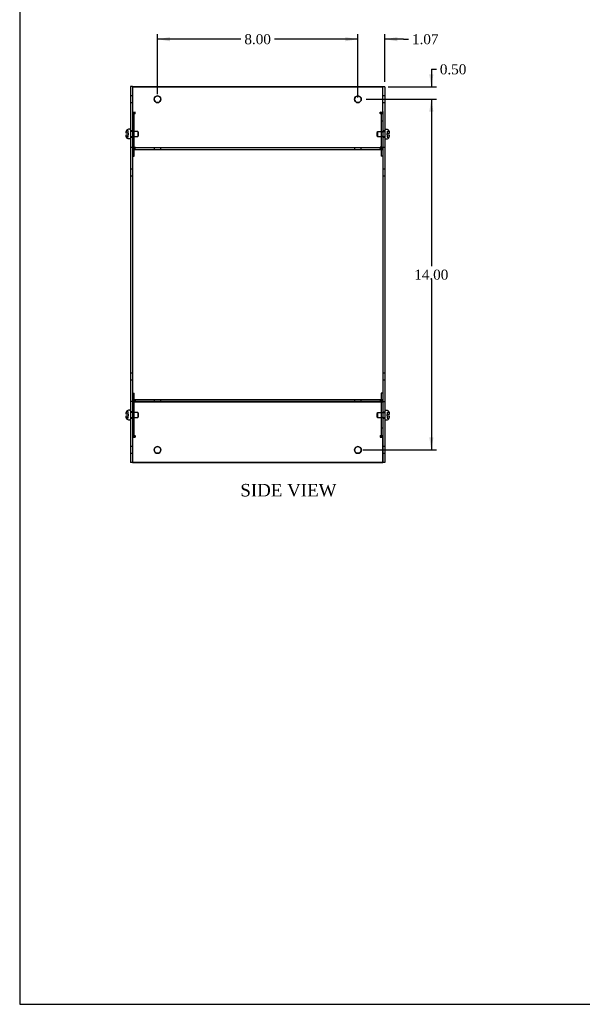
# Model space of a CAD drawing. Header units: inches. Extents: x 0.2 to 89.8, y -0.5 to 59.8.
# Tile 1 of 8: x 0.2 to 22.7, y 0.2 to 39.5. Entities that reach past the tile are written whole.
import ezdxf
from ezdxf.enums import TextEntityAlignment as Align
from ezdxf.lldxf.tags import DXFTag

# ---------------------------------------------------------------- set-up
doc = ezdxf.new("R2010")
doc.units = ezdxf.units.IN
doc.header["$MEASUREMENT"] = 0
for name, color, linetype in [('COM55579-5', 7, 'Continuous'), ('COM55580-5', 7, 'Continuous'), ('Default', 7, 'Continuous'), ('SCS19491', 7, 'Continuous')]:
    doc.layers.add(name, color=color, linetype=linetype)
doc.styles.add('SEACAD_Times_New_Roman', font='times.ttf')
tags = doc.linetypes.add('HIDDEN2', pattern=[0.1875, 0.125, -0.0625]).pattern_tags.tags
tags[6:7] = [DXFTag(74, 4), DXFTag(75, 0), DXFTag(340, '0'), DXFTag(46, 0.0), DXFTag(50, 0.0), DXFTag(44, 0.0), DXFTag(45, 0.0)]
tags[4:5] = [DXFTag(74, 4), DXFTag(75, 0), DXFTag(340, '0'), DXFTag(46, 0.0), DXFTag(50, 0.0), DXFTag(44, 0.0), DXFTag(45, 0.0)]
doc.dimstyles.new('HAMMOND_(STH_-_66x44)', dxfattribs={"dimtxt": 0.4, "dimasz": 0.5, "dimexe": 0.2, "dimexo": 0.2, "dimgap": 0.1, "dimtad": 0, "dimtih": 1, "dimtoh": 1, "dimzin": 0, "dimdsep": 46, "dimtxsty": 'SEACAD_Times_New_Roman', "dimblk1": '_SE_FILLED', "dimblk2": '_SE_FILLED', "dimsah": 1, "dimcen": 0.2, "dimadec": 0, "dimazin": 0, "dimtfac": 0.8, "dimtofl": 0, "dimtmove": 0, "dimatfit": 3, "dimfxl": 1, "dimtolj": 1, "dimtzin": 0, "dimarcsym": 0})

# ---------------------------------------------------------------- blocks, each defined once
blk = doc.blocks.new('SE3')
at = {"layer": 'COM55579-5', "color": 7, "linetype": 'Continuous'}
for p, q in [((4.665, 36.795), (4.665, 35.807)), ((4.737, 36.795), (4.665, 36.795)), ((4.737, 36.795), (4.737, 35.807)), ((14.737, 36.789), (14.737, 36.789)), ((14.809, 36.789), (14.737, 36.789)), ((14.809, 36.789), (14.809, 35.8)), ((4.665, 35.807), (4.665, 35.786)), ((4.665, 35.786), (4.665, 34.376)), ((4.737, 35.807), (4.737, 35.786)), ((4.737, 35.786), (4.737, 34.376)), ((14.737, 35.797), (14.737, 35.78)), ((14.737, 35.78), (14.737, 34.37)), ((14.809, 35.8), (14.809, 35.78)), ((14.809, 35.78), (14.809, 34.37)), ((4.665, 34.376), (4.665, 34.367)), ((4.665, 34.367), (4.665, 24.223)), ((4.737, 34.367), (4.665, 34.367)), ((4.737, 34.376), (4.737, 34.367)), ((4.737, 34.367), (4.737, 24.223)), ((14.737, 34.37), (14.737, 34.361)), ((14.737, 34.361), (14.737, 24.217)), ((14.809, 34.361), (14.737, 34.361)), ((14.809, 34.37), (14.809, 34.361)), ((14.809, 34.361), (14.809, 24.217)), ((4.665, 24.223), (4.665, 24.215)), ((4.737, 24.223), (4.665, 24.223)), ((4.665, 24.215), (4.665, 22.805)), ((4.737, 24.209), (4.737, 22.805)), ((14.737, 24.217), (14.737, 24.209)), ((14.809, 24.217), (14.737, 24.217)), ((14.737, 24.209), (14.737, 22.798)), ((14.809, 24.217), (14.809, 24.209)), ((14.809, 24.209), (14.809, 22.798)), ((4.665, 22.805), (4.665, 22.784)), ((4.737, 22.805), (4.737, 22.804)), ((14.737, 22.798), (14.737, 22.778)), ((14.809, 22.798), (14.809, 22.778)), ((4.665, 22.784), (4.665, 21.795)), ((4.737, 22.784), (4.737, 21.795)), ((14.737, 22.778), (14.737, 21.789)), ((14.809, 22.778), (14.809, 21.789)), ((4.737, 21.795), (4.665, 21.795)), ((14.809, 21.789), (14.737, 21.789))]:
    blk.add_line(p, q, dxfattribs=at)
at = {"layer": 'COM55579-5', "color": 7, "linetype": 'HIDDEN2'}
for p, q in [((4.737, 36.428), (4.665, 36.428)), ((4.665, 36.162), (4.737, 36.162)), ((14.809, 36.422), (14.737, 36.422)), ((14.737, 36.156), (14.809, 36.156)), ((4.737, 35.029), (4.665, 35.029)), ((14.809, 35.023), (14.737, 35.023)), ((4.665, 34.779), (4.737, 34.779)), ((14.737, 34.773), (14.809, 34.773)), ((4.737, 33.5), (4.665, 33.5)), ((14.809, 33.494), (14.737, 33.494)), ((4.665, 33.234), (4.737, 33.234)), ((14.737, 33.228), (14.809, 33.228)), ((4.737, 25.356), (4.665, 25.356)), ((14.809, 25.35), (14.737, 25.35)), ((4.665, 25.09), (4.737, 25.09)), ((14.737, 25.084), (14.809, 25.084)), ((4.737, 23.812), (4.665, 23.812)), ((14.809, 23.805), (14.737, 23.805)), ((4.665, 23.562), (4.737, 23.562)), ((14.737, 23.555), (14.809, 23.555)), ((4.737, 22.428), (4.665, 22.428)), ((14.809, 22.422), (14.737, 22.422)), ((4.665, 22.162), (4.737, 22.162)), ((14.737, 22.156), (14.809, 22.156))]:
    blk.add_line(p, q, dxfattribs=at)
at = {"layer": 'COM55580-5', "color": 7, "linetype": 'Continuous'}
for p, q in [((4.737, 36.789), (4.737, 35.807)), ((14.737, 36.789), (4.737, 36.789)), ((4.737, 36.789), (14.737, 36.789)), ((14.737, 35.797), (14.737, 36.789)), ((4.737, 35.771), (4.845, 35.771)), ((4.845, 35.771), (4.845, 35.771)), ((14.629, 35.771), (14.629, 35.771)), ((14.629, 35.771), (14.737, 35.771)), ((4.737, 35.72), (4.743, 35.72)), ((14.73, 35.72), (14.737, 35.72)), ((4.737, 34.372), (4.845, 34.372)), ((4.737, 34.361), (14.737, 34.361)), ((4.737, 34.289), (14.737, 34.289)), ((4.809, 34.018), (4.809, 34.289)), ((4.845, 34.372), (4.845, 34.372)), ((14.629, 34.372), (14.737, 34.372)), ((14.629, 34.372), (14.629, 34.372)), ((14.665, 34.289), (14.665, 34.018)), ((14.737, 34.361), (14.737, 34.289)), ((4.737, 34.018), (4.809, 34.018)), ((14.737, 34.018), (14.665, 34.018)), ((4.737, 24.56), (4.809, 24.56)), ((4.737, 24.56), (4.809, 24.56)), ((4.809, 24.289), (4.809, 24.56)), ((4.809, 24.56), (4.809, 24.56)), ((14.665, 24.56), (14.665, 24.289)), ((14.737, 24.56), (14.665, 24.56)), ((14.665, 24.56), (14.665, 24.56)), ((14.737, 24.56), (14.665, 24.56)), ((14.737, 24.289), (4.737, 24.289)), ((4.737, 24.217), (4.737, 24.223)), ((14.737, 24.217), (4.737, 24.217)), ((4.737, 24.217), (4.737, 24.209)), ((4.845, 24.206), (4.737, 24.206)), ((4.809, 24.289), (14.665, 24.289)), ((4.845, 24.206), (4.845, 24.206)), ((14.737, 24.206), (14.629, 24.206)), ((14.629, 24.206), (14.629, 24.206)), ((14.737, 24.217), (14.737, 24.217)), ((4.743, 22.858), (4.737, 22.858)), ((4.737, 22.858), (4.743, 22.858)), ((4.845, 22.807), (4.737, 22.807)), ((4.737, 22.804), (4.737, 22.782)), ((4.845, 22.807), (4.845, 22.807)), ((14.737, 22.807), (14.629, 22.807)), ((14.629, 22.807), (14.629, 22.807)), ((14.737, 22.858), (14.73, 22.858)), ((14.731, 22.858), (14.737, 22.858)), ((14.737, 21.789), (14.737, 22.778)), ((4.737, 21.795), (4.737, 21.789)), ((4.737, 21.789), (14.737, 21.789))]:
    blk.add_line(p, q, dxfattribs=at)
at = {"layer": 'COM55580-5', "color": 7, "linetype": 'HIDDEN2'}
for p, q in [((4.737, 35.771), (4.845, 35.771)), ((4.845, 35.72), (4.845, 35.771)), ((4.845, 35.771), (4.845, 35.771)), ((14.629, 35.72), (14.629, 35.771)), ((14.629, 35.771), (14.629, 35.771)), ((14.629, 35.771), (14.737, 35.771)), ((4.737, 35.72), (4.845, 35.72)), ((4.737, 35.417), (4.809, 35.417)), ((4.737, 35.417), (4.809, 35.417)), ((4.743, 35.72), (4.845, 35.72)), ((4.809, 34.295), (4.809, 35.695)), ((4.809, 35.695), (4.809, 35.695)), ((14.629, 35.72), (14.73, 35.72)), ((14.629, 35.72), (14.737, 35.72)), ((14.665, 35.695), (14.665, 34.295)), ((14.665, 35.695), (14.665, 35.695)), ((14.737, 35.417), (14.665, 35.417)), ((14.737, 35.417), (14.665, 35.417)), ((4.809, 34.98), (4.737, 34.98)), ((4.809, 34.98), (4.737, 34.98)), ((4.737, 34.81), (4.809, 34.81)), ((4.737, 34.81), (4.809, 34.81)), ((14.737, 34.98), (14.665, 34.98)), ((14.737, 34.98), (14.665, 34.98)), ((14.665, 34.81), (14.737, 34.81)), ((14.665, 34.81), (14.737, 34.81)), ((4.737, 34.372), (4.845, 34.372)), ((4.737, 34.361), (14.737, 34.361)), ((4.737, 34.321), (4.845, 34.321)), ((4.737, 34.321), (4.845, 34.321)), ((4.737, 34.289), (14.737, 34.289)), ((4.809, 34.289), (4.809, 34.295)), ((4.845, 34.321), (4.845, 34.372)), ((4.845, 34.372), (4.845, 34.372)), ((5.604, 34.361), (5.604, 34.289)), ((5.604, 34.361), (5.604, 34.361)), ((5.87, 34.289), (5.87, 34.361)), ((5.87, 34.361), (5.87, 34.361)), ((13.604, 34.361), (13.604, 34.289)), ((13.604, 34.361), (13.604, 34.361)), ((13.87, 34.289), (13.87, 34.361)), ((13.87, 34.361), (13.87, 34.361)), ((14.629, 34.321), (14.629, 34.372)), ((14.629, 34.372), (14.737, 34.372)), ((14.629, 34.372), (14.629, 34.372)), ((14.629, 34.321), (14.737, 34.321)), ((14.629, 34.321), (14.737, 34.321)), ((14.665, 34.295), (14.665, 34.289)), ((4.737, 34.018), (4.809, 34.018)), ((14.737, 34.018), (14.665, 34.018)), ((4.737, 24.289), (4.809, 24.289)), ((4.845, 24.257), (4.737, 24.257)), ((4.737, 24.257), (4.845, 24.257)), ((4.737, 24.217), (14.737, 24.217)), ((4.737, 24.207), (4.845, 24.207)), ((4.809, 24.283), (4.809, 24.289)), ((4.809, 22.883), (4.809, 24.283)), ((4.845, 24.257), (4.845, 24.206)), ((4.845, 24.257), (4.845, 24.257)), ((4.845, 24.257), (4.845, 24.257)), ((5.604, 24.289), (5.604, 24.217)), ((5.604, 24.289), (5.604, 24.289)), ((5.87, 24.217), (5.87, 24.289)), ((5.87, 24.289), (5.87, 24.289)), ((13.604, 24.289), (13.604, 24.217)), ((13.604, 24.289), (13.604, 24.289)), ((13.87, 24.217), (13.87, 24.289)), ((13.87, 24.289), (13.87, 24.289)), ((14.737, 24.257), (14.629, 24.257)), ((14.629, 24.257), (14.629, 24.206)), ((14.629, 24.257), (14.737, 24.257)), ((14.629, 24.257), (14.629, 24.257)), ((14.629, 24.257), (14.629, 24.257)), ((14.629, 24.207), (14.737, 24.207)), ((14.665, 24.289), (14.665, 24.283)), ((14.665, 24.289), (14.737, 24.289)), ((14.665, 24.283), (14.665, 22.883)), ((4.809, 23.769), (4.737, 23.769)), ((4.809, 23.768), (4.737, 23.768)), ((4.737, 23.599), (4.809, 23.599)), ((4.737, 23.598), (4.809, 23.598)), ((14.737, 23.769), (14.665, 23.769)), ((14.737, 23.768), (14.665, 23.768)), ((14.665, 23.599), (14.737, 23.599)), ((14.665, 23.598), (14.737, 23.598)), ((4.737, 23.161), (4.809, 23.161)), ((4.737, 23.161), (4.809, 23.161)), ((4.737, 22.807), (4.845, 22.807)), ((4.845, 22.858), (4.743, 22.858)), ((4.743, 22.858), (4.845, 22.858)), ((4.845, 22.858), (4.845, 22.807)), ((4.845, 22.858), (4.845, 22.858)), ((4.845, 22.858), (4.845, 22.858)), ((14.73, 22.858), (14.629, 22.858)), ((14.629, 22.858), (14.629, 22.807)), ((14.629, 22.858), (14.629, 22.858)), ((14.629, 22.858), (14.629, 22.858)), ((14.629, 22.858), (14.731, 22.858)), ((14.629, 22.807), (14.737, 22.807)), ((14.737, 23.161), (14.665, 23.161)), ((14.737, 23.161), (14.665, 23.161)), ((14.737, 21.789), (4.737, 21.789))]:
    blk.add_line(p, q, dxfattribs=at)
at = {"layer": 'COM55580-5', "color": 7, "linetype": 'Continuous'}
for centre in [(5.737, 36.289), (13.737, 36.289), (5.737, 22.289), (13.737, 22.289)]:
    blk.add_circle(centre, 0.133, dxfattribs=at)
at = {"layer": 'COM55580-5', "color": 7, "linetype": 'HIDDEN2'}
for centre, start, end in [((5.737, 36.289), 0, 180.0617), ((5.737, 36.289), 359.9401, 0), ((13.737, 36.289), 0, 180.0296), ((13.737, 36.289), 359.9705, 0), ((5.737, 22.289), 0, 180.0425), ((13.737, 22.289), 0, 180.029), ((5.737, 22.289), 359.9583, 0), ((13.737, 22.289), 359.9709, 0)]:
    blk.add_arc(centre, 0.133, start, end, dxfattribs=at)
at = {"layer": 'COM55580-5', "color": 7, "linetype": 'Continuous'}
for centre, start, end in [((5.737, 36.289), 180.0617, 359.9401), ((13.737, 36.289), 180.0296, 359.9705), ((5.737, 22.289), 180.0425, 359.9583), ((13.737, 22.289), 180.029, 359.9709)]:
    blk.add_arc(centre, 0.133, start, end, dxfattribs=at)
for centre, major_axis, start_param, end_param in [((4.845, 35.695), (-0.108, 0), 4.712389, 6.283185), ((14.629, 35.695), (-0.108, 0), 3.141593, 4.712389), ((4.845, 35.695), (0.108, 0), 2.800982, 3.141593), ((14.629, 35.695), (0.108, 0), 0, 0.34061), ((4.845, 34.295), (0.108, 0), 1.570796, 1.608984), ((14.629, 34.295), (0.108, 0), 1.532608, 1.570796), ((4.845, 24.283), (-0.108, 0), 1.532608, 1.570796), ((14.629, 24.283), (-0.108, 0), 1.570796, 1.608984), ((4.845, 22.883), (0.108, 0), 3.141593, 4.712389), ((14.629, 22.883), (0.108, 0), 4.712389, 6.283185)]:
    blk.add_ellipse(centre, major_axis=major_axis, ratio=0.707107, start_param=start_param, end_param=end_param, dxfattribs=at)
at = {"layer": 'COM55580-5', "color": 7, "linetype": 'HIDDEN2'}
for centre, major_axis, start_param, end_param in [((4.845, 35.695), (0.108, 0), 1.570796, 2.800982), ((14.629, 35.695), (0.108, 0), 0.34061, 1.570796), ((4.845, 35.695), (-0.036, 0), 4.712389, 6.283185), ((4.845, 35.695), (0.036, 0), 1.570796, 3.141593), ((14.629, 35.695), (-0.036, 0), 3.141593, 4.712389), ((14.629, 35.695), (0.036, 0), 0, 1.570796), ((4.845, 34.295), (0.108, 0), 1.608984, 3.141593), ((4.845, 34.295), (-0.108, 0), 4.712389, 6.283185), ((4.845, 34.295), (0.036, 0), 1.570796, 3.141593), ((4.845, 34.295), (-0.036, 0), 4.712389, 6.283185), ((14.629, 34.295), (-0.108, 0), 3.141593, 4.712389), ((14.629, 34.295), (0.036, 0), 0, 1.570796), ((14.629, 34.295), (-0.036, 0), 3.141593, 4.712389), ((14.629, 34.295), (0.108, 0), 0, 1.532608), ((4.845, 24.283), (-0.108, 0), 0, 1.532608), ((4.845, 24.283), (0.108, 0), 3.141593, 4.712389), ((4.845, 24.283), (-0.036, 0), 0, 1.570796), ((4.845, 24.283), (0.036, 0), 3.141593, 4.712389), ((14.629, 24.283), (-0.036, 0), 1.570796, 3.141593), ((14.629, 24.283), (0.108, 0), 4.712389, 6.283185), ((14.629, 24.283), (0.036, 0), 4.712389, 6.283185), ((14.629, 24.283), (-0.108, 0), 1.608984, 3.141593), ((4.845, 22.884), (-0.108, 0), 0, 1.570796), ((4.845, 22.884), (-0.036, 0), 0, 1.570796), ((4.845, 22.883), (0.036, 0), 3.141593, 4.712389), ((14.629, 22.884), (-0.108, 0), 1.570796, 3.141593), ((14.629, 22.884), (-0.036, 0), 1.570796, 3.141593), ((14.629, 22.883), (0.036, 0), 4.712389, 6.283185)]:
    blk.add_ellipse(centre, major_axis=major_axis, ratio=0.707107, start_param=start_param, end_param=end_param, dxfattribs=at)
at = {"layer": 'SCS19491', "color": 7, "linetype": 'HIDDEN2'}
for p, q in [((4.495, 35.026), (4.49, 34.994)), ((4.565, 35.024), (4.493, 35.024)), ((4.565, 35.028), (4.494, 35.028)), ((4.494, 35.026), (4.494, 35.025)), ((4.495, 35.026), (4.494, 35.026)), ((4.565, 35.026), (4.495, 35.026)), ((4.565, 34.934), (4.565, 35.028)), ((4.947, 34.999), (4.665, 34.999)), ((4.947, 34.999), (4.947, 34.809)), ((4.977, 34.969), (4.947, 34.999)), ((14.526, 34.993), (14.496, 34.963)), ((14.526, 34.803), (14.526, 34.993)), ((14.809, 34.993), (14.526, 34.993)), ((14.909, 35.022), (14.979, 35.022)), ((14.909, 35.022), (14.909, 35.02)), ((14.909, 35.02), (14.909, 34.928)), ((14.909, 35.02), (14.978, 35.02)), ((14.979, 35.022), (14.979, 35.021)), ((4.495, 34.782), (4.49, 34.815)), ((4.49, 34.811), (4.49, 34.809)), ((4.565, 34.785), (4.493, 34.785)), ((4.494, 34.782), (4.494, 34.784)), ((4.565, 34.782), (4.494, 34.782)), ((4.494, 34.78), (4.494, 34.781)), ((4.565, 34.78), (4.494, 34.78)), ((4.565, 34.785), (4.565, 34.874)), ((4.565, 34.782), (4.565, 34.785)), ((4.565, 34.78), (4.565, 34.782)), ((4.665, 34.809), (4.947, 34.809)), ((4.947, 34.809), (4.977, 34.839)), ((4.977, 34.839), (4.977, 34.969)), ((14.496, 34.963), (14.496, 34.833)), ((14.496, 34.833), (14.526, 34.803)), ((14.526, 34.803), (14.809, 34.803)), ((14.909, 34.868), (14.909, 34.776)), ((14.909, 34.778), (14.98, 34.778)), ((14.909, 34.776), (14.979, 34.776)), ((14.984, 34.805), (14.984, 34.805)), ((4.495, 23.808), (4.49, 23.776)), ((4.565, 23.811), (4.494, 23.811)), ((4.565, 23.808), (4.495, 23.808)), ((4.565, 23.717), (4.565, 23.811)), ((4.565, 23.567), (4.565, 23.657)), ((4.947, 23.782), (4.665, 23.782)), ((4.665, 23.592), (4.947, 23.592)), ((4.947, 23.782), (4.947, 23.592)), ((4.977, 23.752), (4.947, 23.782)), ((4.947, 23.592), (4.977, 23.622)), ((4.977, 23.622), (4.977, 23.752)), ((14.526, 23.775), (14.496, 23.745)), ((14.496, 23.745), (14.496, 23.615)), ((14.496, 23.615), (14.526, 23.585)), ((14.526, 23.585), (14.526, 23.775)), ((14.809, 23.775), (14.526, 23.775)), ((14.526, 23.585), (14.809, 23.585)), ((14.909, 23.804), (14.979, 23.804)), ((14.909, 23.804), (14.909, 23.802)), ((14.909, 23.802), (14.909, 23.71)), ((14.909, 23.802), (14.978, 23.802)), ((14.909, 23.65), (14.909, 23.559)), ((14.979, 23.804), (14.979, 23.804)), ((14.984, 23.587), (14.984, 23.588)), ((4.565, 23.567), (4.493, 23.567)), ((4.494, 23.565), (4.494, 23.566)), ((4.565, 23.565), (4.494, 23.565)), ((4.565, 23.565), (4.565, 23.567)), ((14.909, 23.561), (14.98, 23.561)), ((14.909, 23.559), (14.979, 23.559))]:
    blk.add_line(p, q, dxfattribs=at)
at = {"layer": 'SCS19491', "color": 7, "linetype": 'Continuous'}
for p, q in [((4.49, 34.934), (4.49, 34.999)), ((4.494, 35.028), (4.495, 35.026)), ((4.64, 35.092), (4.58, 35.092)), ((14.894, 35.085), (14.834, 35.085)), ((14.979, 35.021), (14.978, 35.02)), ((14.978, 35.02), (14.984, 34.987)), ((14.984, 34.987), (14.984, 34.993)), ((14.984, 34.987), (14.984, 34.928)), ((4.565, 34.934), (4.49, 34.934)), ((4.49, 34.874), (4.565, 34.874)), ((4.49, 34.811), (4.49, 34.874)), ((4.493, 34.785), (4.49, 34.811)), ((4.494, 34.784), (4.493, 34.785)), ((4.565, 34.934), (4.565, 34.874)), ((4.58, 34.717), (4.64, 34.717)), ((14.834, 34.71), (14.894, 34.71)), ((14.909, 34.868), (14.909, 34.928)), ((14.984, 34.928), (14.909, 34.928)), ((14.909, 34.868), (14.984, 34.868)), ((14.979, 34.776), (14.98, 34.778)), ((14.984, 34.868), (14.984, 34.805)), ((4.49, 23.717), (4.49, 23.782)), ((4.565, 23.717), (4.49, 23.717)), ((4.49, 23.657), (4.565, 23.657)), ((4.49, 23.594), (4.49, 23.657)), ((4.493, 23.567), (4.49, 23.594)), ((4.494, 23.811), (4.495, 23.808)), ((4.565, 23.717), (4.565, 23.657)), ((4.64, 23.874), (4.58, 23.874)), ((14.894, 23.868), (14.834, 23.868)), ((14.909, 23.65), (14.909, 23.71)), ((14.984, 23.71), (14.909, 23.71)), ((14.909, 23.65), (14.984, 23.65)), ((14.979, 23.804), (14.978, 23.802)), ((14.978, 23.802), (14.984, 23.77)), ((14.984, 23.77), (14.984, 23.775)), ((14.984, 23.77), (14.984, 23.71)), ((14.984, 23.65), (14.984, 23.588)), ((4.494, 23.566), (4.493, 23.567)), ((4.58, 23.499), (4.64, 23.499)), ((14.834, 23.493), (14.894, 23.493)), ((14.979, 23.559), (14.98, 23.561))]:
    blk.add_line(p, q, dxfattribs=at)
for centre, radius, start, end in [((4.583, 34.999), 0.0938, 162.0854, 180.0791), ((4.58, 35.002), 0.09, 90, 163.2208), ((4.64, 35.067), 0.025, 0, 90), ((14.834, 35.06), 0.025, 90, 180), ((14.894, 34.995), 0.09, 16.8119, 90), ((14.89, 34.993), 0.0938, 359.9209, 17.9146), ((4.58, 34.807), 0.09, 194.9913, 270), ((4.64, 34.742), 0.025, 270, 0), ((14.834, 34.735), 0.025, 180, 270), ((14.894, 34.8), 0.09, 270, 345.0335), ((14.886, 34.805), 0.0981, 342.7336, 0.1206), ((4.583, 23.782), 0.0938, 162.0854, 180.0791), ((4.58, 23.784), 0.09, 90, 163.2208), ((4.64, 23.849), 0.025, 0, 90), ((14.834, 23.843), 0.025, 90, 180), ((14.894, 23.778), 0.09, 16.8119, 90), ((14.89, 23.776), 0.0938, 359.9209, 17.9146), ((14.886, 23.588), 0.0981, 342.7336, 0.1206), ((4.58, 23.589), 0.09, 194.9913, 270), ((4.64, 23.524), 0.025, 270, 0), ((14.834, 23.518), 0.025, 180, 270), ((14.894, 23.583), 0.09, 270, 345.0335)]:
    blk.add_arc(centre, radius, start, end, dxfattribs=at)
at = {"layer": 'SCS19491', "color": 7, "linetype": 'HIDDEN2'}
for centre, radius, start, end in [((4.588, 34.997), 0.0981, 171.1509, 180.1206), ((4.58, 35.002), 0.09, 163.8266, 165.0335), ((4.583, 34.809), 0.0938, 179.9209, 187.6556), ((4.583, 34.809), 0.0938, 195.1289, 197.9146)]:
    blk.add_arc(centre, radius, start, end, dxfattribs=at)
blk = doc.blocks.new('DMBLK7392')
at = {"layer": 'Default', "linetype": 'Continuous', "transparency": 16777216}
for points in [[(6.237, 38.771), (5.737, 38.688), (6.237, 38.605)], [(13.237, 38.771), (13.237, 38.605), (13.737, 38.688)]]:
    blk.add_hatch(color=7, dxfattribs=at).paths.add_polyline_path(points)
at = {"layer": 'Default', "color": 7, "linetype": 'Continuous', "transparency": 16777216}
for p, q in [((5.737, 36.489), (5.737, 38.888)), ((9.066, 38.688), (5.737, 38.688)), ((13.737, 38.688), (10.407, 38.688)), ((13.737, 36.356), (13.737, 38.888))]:
    blk.add_line(p, q, dxfattribs=at)
at = {"layer": 'Default', "color": 7, "linetype": 'Continuous', "transparency": 16777216, "style": 'SEACAD_Times_New_Roman'}
blk.add_text('8.00', height=0.4, dxfattribs=at).set_placement((9.206, 38.888), align=Align.TOP_LEFT)
blk = doc.blocks.new('_SE_FILLED')
at = {"color": 0}
blk.add_line((0, 0), (-1, 0), dxfattribs=at)
blk.add_solid([(0, 0), (-1, -0.1665), (-1, 0.1665), (0, 0)], dxfattribs=at)
blk = doc.blocks.new('DMBLK7407')
at = {"layer": 'Default', "linetype": 'Continuous', "transparency": 16777216}
for points in [[(13.237, 38.771), (13.237, 38.605), (13.737, 38.688)], [(15.309, 38.771), (14.809, 38.688), (15.309, 38.605)]]:
    blk.add_hatch(color=7, dxfattribs=at).paths.add_polyline_path(points)
at = {"layer": 'Default', "color": 7, "linetype": 'Continuous', "transparency": 16777216}
for p, q in [((13.737, 38.688), (12.737, 38.688)), ((13.737, 36.489), (13.737, 38.888)), ((14.809, 36.989), (14.809, 38.888)), ((15.554, 38.688), (14.809, 38.688)), ((15.554, 38.688), (15.754, 38.688))]:
    blk.add_line(p, q, dxfattribs=at)
at = {"layer": 'Default', "color": 7, "linetype": 'Continuous', "transparency": 16777216, "style": 'SEACAD_Times_New_Roman'}
blk.add_text('1.07', height=0.4, dxfattribs=at).set_placement((15.894, 38.888), align=Align.TOP_LEFT)
blk = doc.blocks.new('DMBLK7408')
at = {"layer": 'Default', "linetype": 'Continuous', "transparency": 16777216}
for points in [[(16.751, 37.289), (16.584, 37.289), (16.667, 36.789)], [(16.751, 35.789), (16.667, 36.289), (16.584, 35.789)]]:
    blk.add_hatch(color=7, dxfattribs=at).paths.add_polyline_path(points)
at = {"layer": 'Default', "color": 7, "linetype": 'Continuous', "transparency": 16777216}
for p, q in [((16.667, 37.485), (16.867, 37.485)), ((16.667, 37.485), (16.667, 36.789)), ((14.937, 36.789), (16.867, 36.789)), ((14.07, 36.289), (16.867, 36.289)), ((16.667, 36.289), (16.667, 35.289))]:
    blk.add_line(p, q, dxfattribs=at)
at = {"layer": 'Default', "color": 7, "linetype": 'Continuous', "transparency": 16777216, "style": 'SEACAD_Times_New_Roman'}
blk.add_text('0.50', height=0.4, dxfattribs=at).set_placement((17.007, 37.685), align=Align.TOP_LEFT)
blk = doc.blocks.new('DMBLK7409')
at = {"layer": 'Default', "linetype": 'Continuous', "transparency": 16777216}
for points in [[(16.751, 35.789), (16.667, 36.289), (16.584, 35.789)], [(16.751, 22.789), (16.584, 22.789), (16.667, 22.289)]]:
    blk.add_hatch(color=7, dxfattribs=at).paths.add_polyline_path(points)
at = {"layer": 'Default', "color": 7, "linetype": 'Continuous', "transparency": 16777216}
for p, q in [((14.07, 36.289), (16.867, 36.289)), ((16.667, 36.289), (16.667, 29.629)), ((16.667, 29.089), (16.667, 22.289)), ((13.937, 22.289), (16.867, 22.289))]:
    blk.add_line(p, q, dxfattribs=at)
at = {"layer": 'Default', "color": 7, "linetype": 'Continuous', "transparency": 16777216, "style": 'SEACAD_Times_New_Roman'}
blk.add_text('14.00', height=0.4, dxfattribs=at).set_placement((15.985, 29.489), align=Align.TOP_LEFT)
blk = doc.blocks.new('BORDER')
at = {"layer": 'Default', "color": 7, "linetype": 'Continuous'}
for p, q in [((-41.86, 27.86), (-41.86, 0)), ((-41.86, 0), (0, 0))]:
    blk.add_line(p, q, dxfattribs=at)

msp = doc.modelspace()

# ---------------------------------------------------------------- block references
at = {"layer": 'Default', "color": 7, "xscale": 2.14, "yscale": 2.14, "zscale": 2.14}
msp.add_blockref('BORDER', (89.818, 0.161), dxfattribs=at)
at = {"layer": 'Default'}
msp.add_blockref('SE3', (0, 0), dxfattribs=at)

# ---------------------------------------------------------------- texts
at = {"layer": 'Default', "color": 7, "linetype": 'Continuous', "style": 'SEACAD_Times_New_Roman'}
msp.add_text('SIDE VIEW', height=0.5, dxfattribs=at).set_placement((9.043, 20.934), align=Align.TOP_LEFT)

# ---------------------------------------------------------------- dimensions: what is measured, and where the dimension line sits
at = {"layer": 'Default', "color": 7, "linetype": 'Continuous'}
dim = msp.add_linear_dim(base=(5.737, 38.688), p1=(13.737, 36.156), p2=(5.737, 36.289), text='\\A1;<>', dimstyle='HAMMOND_(STH_-_66x44)', dxfattribs=at)
dim.commit()
dim.dimension.update_dxf_attribs({"geometry": 'DMBLK7392', "text_midpoint": (9.737, 38.688), "dimtype": 160})
dim = msp.add_linear_dim(base=(13.737, 38.688), p1=(14.809, 36.789), p2=(13.737, 36.289), text='\\A1;<>', dimstyle='HAMMOND_(STH_-_66x44)', override={"dimtmove": 1}, dxfattribs=at)
dim.commit()
dim.dimension.update_dxf_attribs({"geometry": 'DMBLK7407', "text_midpoint": (15.754, 38.688), "dimtype": 160})
dim = msp.add_linear_dim(base=(16.667, 36.289), p1=(14.737, 36.789), p2=(13.87, 36.289), angle=90, text='\\A1;<>', dimstyle='HAMMOND_(STH_-_66x44)', override={"dimtmove": 1}, dxfattribs=at)
dim.commit()
dim.dimension.update_dxf_attribs({"geometry": 'DMBLK7408', "text_midpoint": (16.867, 37.485), "dimtype": 160})
dim = msp.add_linear_dim(base=(16.667, 22.289), p1=(13.87, 36.289), p2=(13.737, 22.289), angle=90, text='\\A1;<>', dimstyle='HAMMOND_(STH_-_66x44)', dxfattribs=at)
dim.commit()
dim.dimension.update_dxf_attribs({"geometry": 'DMBLK7409', "text_midpoint": (16.667, 29.289), "dimtype": 160})

doc.saveas('drawing.dxf')
